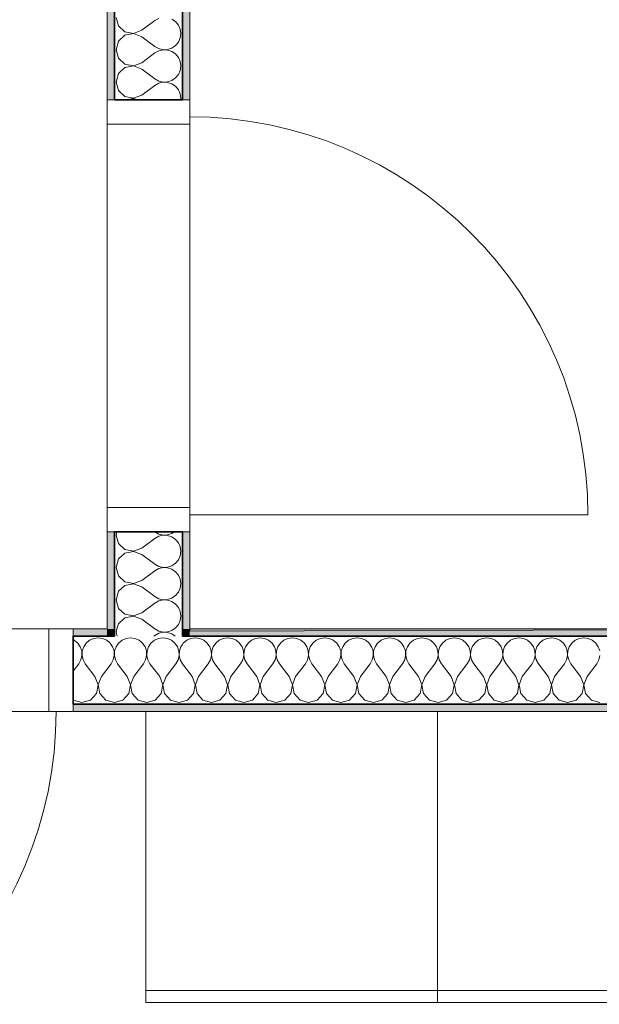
# Model space of a CAD drawing. Header units: centimetres. Extents: x -7.1 to 26.5, y -14.7 to 18.1.
# Tile 90 of 186: x 13.8 to 15, y -0.2 to 1.8. Entities that reach past the tile are written whole.
import ezdxf

# ---------------------------------------------------------------- set-up
doc = ezdxf.new("R2010")
doc.units = ezdxf.units.CM
doc.header["$LTSCALE"] = 10
doc.header["$PDMODE"] = 65
doc.linetypes.add('AUSGEZOGEN', pattern=[0])
for name, color, linetype in [('XR$1$010 Portes', 7, 'Continuous'), ('XR$1$015 Murs intérieurs', 7, 'Continuous'), ('XR$1$015 Murs intérieurs – Lignes de séparation des couches', 7, 'Continuous'), ('XR$1$065 Mobilier installé', 7, 'Continuous'), ('XR$1$080 Définition des locaux – Contour', 7, 'Continuous'), ('XR$2$105 Cotations100', 7, 'Continuous'), ('XR$3$015 Murs intérieurs – Hachures des composants', 7, 'Continuous')]:
    doc.layers.add(name, color=color, linetype=linetype)
doc.styles.add('ARIAL', font='arial.ttf')
doc.dimstyles.new('DIMSTYLE_3', dxfattribs={"dimtxt": 0.2, "dimasz": 0.3, "dimexe": 0, "dimexo": 0, "dimgap": 0.1, "dimtad": 2, "dimrnd": 0.005, "dimzin": 4, "dimdsep": 46, "dimtxsty": 'ARIAL', "dimblk1": 'ALL_ML_STRICH', "dimblk2": 'ALL_ML_STRICH', "dimsah": 1, "dimcen": 0, "dimclrd": 7, "dimclre": 7, "dimclrt": 7, "dimadec": 0, "dimazin": 0, "dimtfac": 1, "dimtdec": 0, "dimtix": 1, "dimtmove": 2, "dimatfit": 3, "dimfxl": 0, "dimtzin": 0, "dimlwd": 0, "dimlwe": 18, "dimarcsym": 0})

# ---------------------------------------------------------------- blocks, each defined once
blk = doc.blocks.new('ALL_ML_STRICH')
at = {"color": 0, "linetype": 'ByBlock', "lineweight": -2}
for p, q in [((0, -0.5), (0, 0.5)), ((-0.3, -0.3), (0.3, 0.3)), ((-1, 0), (0.5, 0))]:
    blk.add_line(p, q, dxfattribs=at)
blk = doc.blocks.new('*D212')
at = {"layer": 'DEFPOINTS', "color": 7, "linetype": 'AUSGEZOGEN', "lineweight": 18, "transparency": 16777216}
for p in [(15.9718, -0.1778), (14.0318, -0.5792), (14.0318, -0.7062)]:
    blk.add_point(p, dxfattribs=at)
at = {"layer": 'XR$2$105 Cotations100', "color": 7, "linetype": 'AUSGEZOGEN', "lineweight": -2, "transparency": 16777216}
for p, q in [((14.0318, -0.5792), (14.0318, -0.5792)), ((14.0318, -0.5792), (15.9718, -0.5792)), ((15.9718, -0.5792), (15.9718, -0.5792))]:
    blk.add_line(p, q, dxfattribs=at)
at = {"layer": 'XR$2$105 Cotations100', "color": 7, "linetype": 'AUSGEZOGEN', "lineweight": 18, "transparency": 16777216, "xscale": 0.3, "yscale": 0.3, "zscale": 0.3, "rotation": 180}
blk.add_blockref('ALL_ML_STRICH', (14.0318, -0.5792), dxfattribs=at)
at = {"layer": 'XR$2$105 Cotations100', "color": 7, "linetype": 'AUSGEZOGEN', "lineweight": 18, "transparency": 16777216, "xscale": 0.3, "yscale": 0.3, "zscale": 0.3}
blk.add_blockref('ALL_ML_STRICH', (15.9718, -0.5792), dxfattribs=at)
at = {"layer": 'XR$2$105 Cotations100', "color": 7, "linetype": 'AUSGEZOGEN', "lineweight": 18, "transparency": 16777216, "insert": (15.0137, -0.3758), "char_height": 0.2, "width": 0.64, "attachment_point": 5, "style": 'ARIAL'}
blk.add_mtext('\\W0.80;\\A1;{\\A1;{1.94\\H0.132000;\\S^ ;}}', dxfattribs=at)
blk = doc.blocks.new('COMPLEXOBJECT_185')
at = {"layer": 'XR$3$015 Murs intérieurs – Hachures des composants', "color": 8, "linetype": 'AUSGEZOGEN', "lineweight": 13, "transparency": 33554687}
for p, q in [((13.972, 0.5735), (13.9701, 0.5667)), ((14.0499, 0.5735), (14.0501, 0.5733)), ((14.0501, 0.5733), (14.0581, 0.5689)), ((14.0581, 0.5689), (14.0671, 0.5668)), ((14.0763, 0.5672), (14.085, 0.5702)), ((14.085, 0.5702), (14.0898, 0.5735)), ((13.9701, 0.5667), (13.9724, 0.5585)), ((14.0481, 0.5585), (14.0501, 0.56)), ((14.0581, 0.5645), (14.0501, 0.56)), ((14.0671, 0.5665), (14.0581, 0.5645)), ((14.0671, 0.5668), (14.0763, 0.5672)), ((14.0763, 0.5661), (14.0671, 0.5665)), ((14.085, 0.5631), (14.0763, 0.5661)), ((14.0918, 0.5585), (14.085, 0.5631))]:
    blk.add_line(p, q, dxfattribs=at)
blk = doc.blocks.new('COMPLEXOBJECT_189')
at = {"layer": 'XR$3$015 Murs intérieurs – Hachures des composants', "color": 8, "linetype": 'AUSGEZOGEN', "lineweight": 13, "transparency": 33554687}
for p, q in [((13.972, 0.7735), (13.9701, 0.7667)), ((14.0499, 0.7735), (14.0501, 0.7733)), ((14.0501, 0.7733), (14.0581, 0.7689)), ((14.085, 0.7702), (14.0898, 0.7735)), ((13.9701, 0.7667), (13.9751, 0.7491)), ((14.0234, 0.74), (14.0501, 0.76)), ((14.0581, 0.7645), (14.0501, 0.76)), ((14.0581, 0.7689), (14.0671, 0.7668)), ((14.0671, 0.7665), (14.0581, 0.7645)), ((14.0671, 0.7668), (14.0763, 0.7672)), ((14.0763, 0.7661), (14.0671, 0.7665)), ((14.0763, 0.7672), (14.085, 0.7702)), ((14.085, 0.7631), (14.0763, 0.7661)), ((14.0926, 0.7579), (14.085, 0.7631)), ((14.0985, 0.7509), (14.0926, 0.7579)), ((14.1022, 0.7424), (14.0985, 0.7509)), ((13.9751, 0.7491), (13.9885, 0.7369)), ((13.9885, 0.7369), (14.0064, 0.7335)), ((14.0064, 0.7332), (13.9885, 0.7298)), ((14.0064, 0.7335), (14.0234, 0.74)), ((14.0234, 0.7267), (14.0064, 0.7332)), ((14.1034, 0.7333), (14.1022, 0.7424)), ((14.1022, 0.7242), (14.1034, 0.7333)), ((13.9751, 0.7175), (13.9701, 0.7)), ((13.9885, 0.7298), (13.9751, 0.7175)), ((14.0234, 0.7267), (14.0501, 0.7067)), ((14.0926, 0.7087), (14.0985, 0.7158)), ((14.0985, 0.7158), (14.1022, 0.7242)), ((13.9701, 0.7), (13.9751, 0.6825)), ((14.0234, 0.6733), (14.0501, 0.6933)), ((14.0501, 0.7067), (14.0581, 0.7022)), ((14.0581, 0.6978), (14.0501, 0.6933)), ((14.0581, 0.7022), (14.0671, 0.7001)), ((14.0671, 0.6999), (14.0581, 0.6978)), ((14.0671, 0.7001), (14.0763, 0.7006)), ((14.0763, 0.6994), (14.0671, 0.6999)), ((14.0763, 0.7006), (14.085, 0.7035)), ((14.085, 0.6965), (14.0763, 0.6994)), ((14.085, 0.7035), (14.0926, 0.7087)), ((14.0926, 0.6913), (14.085, 0.6965)), ((14.0985, 0.6842), (14.0926, 0.6913)), ((13.9751, 0.6825), (13.9885, 0.6702)), ((13.9885, 0.6702), (14.0064, 0.6668)), ((14.0064, 0.6668), (14.0234, 0.6733)), ((14.1022, 0.6758), (14.0985, 0.6842)), ((14.1034, 0.6667), (14.1022, 0.6758)), ((13.9751, 0.6509), (13.9701, 0.6333)), ((13.9885, 0.6631), (13.9751, 0.6509)), ((14.0064, 0.6665), (13.9885, 0.6631)), ((14.0234, 0.66), (14.0064, 0.6665)), ((14.0234, 0.66), (14.0501, 0.64)), ((14.0926, 0.6421), (14.0985, 0.6491)), ((14.0985, 0.6491), (14.1022, 0.6576)), ((14.1022, 0.6576), (14.1034, 0.6667)), ((13.9701, 0.6333), (13.9751, 0.6158)), ((14.0501, 0.64), (14.0581, 0.6355)), ((14.0581, 0.6311), (14.0501, 0.6267)), ((14.0581, 0.6355), (14.0671, 0.6335)), ((14.0671, 0.6332), (14.0581, 0.6311)), ((14.0671, 0.6335), (14.0763, 0.6339)), ((14.0763, 0.6328), (14.0671, 0.6332)), ((14.0763, 0.6339), (14.085, 0.6369)), ((14.085, 0.6298), (14.0763, 0.6328)), ((14.085, 0.6369), (14.0926, 0.6421)), ((14.0926, 0.6246), (14.085, 0.6298)), ((13.9751, 0.6158), (13.9885, 0.6035)), ((14.0234, 0.6067), (14.0501, 0.6267)), ((14.0985, 0.6175), (14.0926, 0.6246)), ((14.1022, 0.6091), (14.0985, 0.6175)), ((14.1034, 0.6), (14.1022, 0.6091)), ((13.9885, 0.5965), (13.9751, 0.5842)), ((13.9885, 0.6035), (14.0064, 0.6001)), ((14.0064, 0.5999), (13.9885, 0.5965)), ((14.0064, 0.6001), (14.0234, 0.6067)), ((14.0234, 0.5933), (14.0064, 0.5999)), ((14.0234, 0.5933), (14.0499, 0.5735)), ((14.0985, 0.5825), (14.1022, 0.5909)), ((14.1022, 0.5909), (14.1034, 0.6)), ((13.9751, 0.5842), (13.972, 0.5735)), ((14.0898, 0.5735), (14.0926, 0.5754)), ((14.0926, 0.5754), (14.0985, 0.5825))]:
    blk.add_line(p, q, dxfattribs=at)
blk = doc.blocks.new('COMPLEXOBJECT_190')
at = {"layer": 'XR$3$015 Murs intérieurs – Hachures des composants', "color": 8, "linetype": 'AUSGEZOGEN', "lineweight": 13, "transparency": 33554687}
for p, q in [((13.9701, 1.8333), (13.9751, 1.8158)), ((14.0234, 1.8067), (14.0501, 1.8267)), ((14.0581, 1.8311), (14.0501, 1.8267)), ((14.0926, 1.8246), (14.085, 1.8298)), ((13.9751, 1.8158), (13.9885, 1.8035)), ((14.0064, 1.8001), (14.0234, 1.8067)), ((14.0985, 1.8175), (14.0926, 1.8246)), ((14.1022, 1.8091), (14.0985, 1.8175)), ((14.1034, 1.8), (14.1022, 1.8091)), ((13.9885, 1.7965), (13.9751, 1.7842)), ((13.9885, 1.8035), (14.0064, 1.8001)), ((14.0064, 1.7999), (13.9885, 1.7965)), ((14.0234, 1.7933), (14.0064, 1.7999)), ((14.0234, 1.7933), (14.0501, 1.7733)), ((14.0985, 1.7825), (14.1022, 1.7909)), ((14.1022, 1.7909), (14.1034, 1.8)), ((13.9751, 1.7842), (13.9701, 1.7667)), ((13.9701, 1.7667), (13.9751, 1.7491)), ((14.0501, 1.7733), (14.0581, 1.7689)), ((14.0581, 1.7689), (14.0671, 1.7668)), ((14.0671, 1.7665), (14.0581, 1.7645)), ((14.0671, 1.7668), (14.0763, 1.7672)), ((14.0763, 1.7661), (14.0671, 1.7665)), ((14.0763, 1.7672), (14.085, 1.7702)), ((14.085, 1.7631), (14.0763, 1.7661)), ((14.085, 1.7702), (14.0926, 1.7754)), ((14.0926, 1.7754), (14.0985, 1.7825)), ((13.9751, 1.7491), (13.9885, 1.7369)), ((14.0234, 1.74), (14.0501, 1.76)), ((14.0581, 1.7645), (14.0501, 1.76)), ((14.0926, 1.7579), (14.085, 1.7631)), ((14.0985, 1.7509), (14.0926, 1.7579)), ((14.1022, 1.7424), (14.0985, 1.7509)), ((13.9885, 1.7298), (13.9751, 1.7175)), ((13.9885, 1.7369), (14.0064, 1.7335)), ((14.0064, 1.7332), (13.9885, 1.7298)), ((14.0064, 1.7335), (14.0234, 1.74)), ((14.0234, 1.7267), (14.0064, 1.7332)), ((14.0234, 1.7267), (14.0501, 1.7067)), ((14.1034, 1.7333), (14.1022, 1.7424)), ((14.1022, 1.7242), (14.1034, 1.7333)), ((13.9751, 1.7175), (13.9701, 1.7)), ((14.0501, 1.7067), (14.0581, 1.7022)), ((14.085, 1.7035), (14.0926, 1.7087)), ((14.0926, 1.7087), (14.0985, 1.7158)), ((14.0985, 1.7158), (14.1022, 1.7242)), ((13.9701, 1.7), (13.9751, 1.6825)), ((14.0234, 1.6733), (14.0501, 1.6933)), ((14.0581, 1.6978), (14.0501, 1.6933)), ((14.0581, 1.7022), (14.0671, 1.7001)), ((14.0671, 1.6999), (14.0581, 1.6978)), ((14.0671, 1.7001), (14.0763, 1.7006)), ((14.0763, 1.6994), (14.0671, 1.6999)), ((14.0763, 1.7006), (14.085, 1.7035)), ((14.085, 1.6965), (14.0763, 1.6994)), ((14.0926, 1.6913), (14.085, 1.6965)), ((14.0985, 1.6842), (14.0926, 1.6913)), ((14.1022, 1.6758), (14.0985, 1.6842)), ((13.9751, 1.6825), (13.9885, 1.6702)), ((13.9885, 1.6702), (14.0064, 1.6668)), ((14.0064, 1.6665), (13.9904, 1.6635)), ((14.0064, 1.6668), (14.0234, 1.6733)), ((14.0143, 1.6635), (14.0064, 1.6665)), ((14.1034, 1.6667), (14.1022, 1.6758)), ((14.103, 1.6635), (14.1034, 1.6667))]:
    blk.add_line(p, q, dxfattribs=at)
blk = doc.blocks.new('COMPLEXOBJECT_200')
at = {"layer": 'XR$3$015 Murs intérieurs – Hachures des composants', "color": 8, "linetype": 'AUSGEZOGEN', "lineweight": 13, "transparency": 33554687}
for p, q in [((13.8842, 0.5502), (13.8818, 0.5513)), ((13.8913, 0.5443), (13.8842, 0.5502)), ((13.9158, 0.5502), (13.9087, 0.5443)), ((13.9242, 0.5539), (13.9158, 0.5502)), ((13.9333, 0.5552), (13.9242, 0.5539)), ((13.9424, 0.5539), (13.9333, 0.5552)), ((13.9509, 0.5502), (13.9424, 0.5539)), ((13.9579, 0.5443), (13.9509, 0.5502)), ((13.8965, 0.5367), (13.8913, 0.5443)), ((13.8994, 0.528), (13.8965, 0.5367)), ((13.8999, 0.5188), (13.8994, 0.528)), ((13.9006, 0.528), (13.9001, 0.5188)), ((13.9035, 0.5367), (13.9006, 0.528)), ((13.9087, 0.5443), (13.9035, 0.5367)), ((13.9631, 0.5367), (13.9579, 0.5443)), ((13.9661, 0.528), (13.9631, 0.5367)), ((13.9665, 0.5188), (13.9661, 0.528)), ((13.8933, 0.5018), (13.8978, 0.5099)), ((13.8978, 0.5099), (13.8999, 0.5188)), ((13.9001, 0.5188), (13.9022, 0.5099)), ((13.9022, 0.5099), (13.9067, 0.5018)), ((13.96, 0.5018), (13.9645, 0.5099)), ((13.9645, 0.5099), (13.9665, 0.5188)), ((13.8818, 0.4864), (13.8933, 0.5018)), ((13.9267, 0.4752), (13.9067, 0.5018)), ((13.94, 0.4752), (13.96, 0.5018)), ((13.9332, 0.4582), (13.9267, 0.4752)), ((13.94, 0.4752), (13.9335, 0.4582)), ((13.9298, 0.4403), (13.9332, 0.4582)), ((13.9335, 0.4582), (13.9369, 0.4403)), ((13.8818, 0.4276), (13.8825, 0.4268)), ((13.8825, 0.4268), (13.9, 0.4218)), ((13.9, 0.4218), (13.9175, 0.4268)), ((13.9175, 0.4268), (13.9298, 0.4403)), ((13.9369, 0.4403), (13.9491, 0.4268)), ((13.9491, 0.4268), (13.9667, 0.4218)), ((13.9667, 0.4218), (13.9668, 0.4219))]:
    blk.add_line(p, q, dxfattribs=at)
blk = doc.blocks.new('COMPLEXOBJECT_201')
at = {"layer": 'XR$3$015 Murs intérieurs – Hachures des composants', "color": 8, "linetype": 'AUSGEZOGEN', "lineweight": 13, "transparency": 33554687}
for p, q in [((13.9825, 0.5502), (13.9754, 0.5443)), ((13.9909, 0.5539), (13.9825, 0.5502)), ((14, 0.5552), (13.9909, 0.5539)), ((14.0091, 0.5539), (14, 0.5552)), ((14.0175, 0.5502), (14.0091, 0.5539)), ((14.0246, 0.5443), (14.0175, 0.5502)), ((14.0491, 0.5502), (14.0421, 0.5443)), ((14.0576, 0.5539), (14.0491, 0.5502)), ((14.0667, 0.5552), (14.0576, 0.5539)), ((14.0758, 0.5539), (14.0667, 0.5552)), ((14.0842, 0.5502), (14.0758, 0.5539)), ((14.0913, 0.5443), (14.0842, 0.5502)), ((13.9672, 0.528), (13.9668, 0.5188)), ((13.9702, 0.5367), (13.9672, 0.528)), ((13.9754, 0.5443), (13.9702, 0.5367)), ((14.0298, 0.5367), (14.0246, 0.5443)), ((14.0328, 0.528), (14.0298, 0.5367)), ((14.0332, 0.5188), (14.0328, 0.528)), ((14.0339, 0.528), (14.0335, 0.5188)), ((14.0369, 0.5367), (14.0339, 0.528)), ((14.0421, 0.5443), (14.0369, 0.5367)), ((14.0965, 0.5367), (14.0913, 0.5443)), ((14.0994, 0.528), (14.0965, 0.5367)), ((14.0999, 0.5188), (14.0994, 0.528)), ((14.1006, 0.528), (14.1001, 0.5188)), ((14.1035, 0.5367), (14.1006, 0.528)), ((14.1068, 0.5415), (14.1035, 0.5367)), ((13.9668, 0.5188), (13.9689, 0.5099)), ((13.9689, 0.5099), (13.9733, 0.5018)), ((14.0267, 0.5018), (14.0311, 0.5099)), ((14.0311, 0.5099), (14.0332, 0.5188)), ((14.0335, 0.5188), (14.0355, 0.5099)), ((14.0355, 0.5099), (14.04, 0.5018)), ((14.0933, 0.5018), (14.0978, 0.5099)), ((14.0978, 0.5099), (14.0999, 0.5188)), ((14.1001, 0.5188), (14.1022, 0.5099)), ((14.1022, 0.5099), (14.1067, 0.5018)), ((13.9933, 0.4752), (13.9733, 0.5018)), ((14.0067, 0.4752), (14.0267, 0.5018)), ((14.06, 0.4752), (14.04, 0.5018)), ((14.0733, 0.4752), (14.0933, 0.5018)), ((14.1068, 0.5017), (14.1067, 0.5018)), ((13.9999, 0.4582), (13.9933, 0.4752)), ((14.0067, 0.4752), (14.0001, 0.4582)), ((14.0665, 0.4582), (14.06, 0.4752)), ((14.0733, 0.4752), (14.0668, 0.4582)), ((13.9965, 0.4403), (13.9999, 0.4582)), ((14.0001, 0.4582), (14.0035, 0.4403)), ((14.0631, 0.4403), (14.0665, 0.4582)), ((14.0668, 0.4582), (14.0702, 0.4403)), ((13.9668, 0.4219), (13.9842, 0.4268)), ((13.9842, 0.4268), (13.9965, 0.4403)), ((14.0035, 0.4403), (14.0158, 0.4268)), ((14.0158, 0.4268), (14.0333, 0.4218)), ((14.0333, 0.4218), (14.0509, 0.4268)), ((14.0509, 0.4268), (14.0631, 0.4403)), ((14.0702, 0.4403), (14.0825, 0.4268)), ((14.0825, 0.4268), (14.1, 0.4218)), ((14.1, 0.4218), (14.1068, 0.4238))]:
    blk.add_line(p, q, dxfattribs=at)
blk = doc.blocks.new('COMPLEXOBJECT_202')
at = {"layer": 'XR$3$015 Murs intérieurs – Hachures des composants', "color": 8, "linetype": 'AUSGEZOGEN', "lineweight": 13, "transparency": 33554687}
for p, q in [((14.1158, 0.5502), (14.1087, 0.5443)), ((14.1242, 0.5539), (14.1158, 0.5502)), ((14.1333, 0.5552), (14.1242, 0.5539)), ((14.1424, 0.5539), (14.1333, 0.5552)), ((14.1509, 0.5502), (14.1424, 0.5539)), ((14.1579, 0.5443), (14.1509, 0.5502)), ((14.1825, 0.5502), (14.1754, 0.5443)), ((14.1909, 0.5539), (14.1825, 0.5502)), ((14.2, 0.5552), (14.1909, 0.5539)), ((14.2091, 0.5539), (14.2, 0.5552)), ((14.2175, 0.5502), (14.2091, 0.5539)), ((14.2246, 0.5443), (14.2175, 0.5502)), ((14.2491, 0.5502), (14.2421, 0.5443)), ((14.2576, 0.5539), (14.2491, 0.5502)), ((14.2667, 0.5552), (14.2576, 0.5539)), ((14.2758, 0.5539), (14.2667, 0.5552)), ((14.2842, 0.5502), (14.2758, 0.5539)), ((14.2913, 0.5443), (14.2842, 0.5502)), ((14.3158, 0.5502), (14.3087, 0.5443)), ((14.3242, 0.5539), (14.3158, 0.5502)), ((14.3333, 0.5552), (14.3242, 0.5539)), ((14.3424, 0.5539), (14.3333, 0.5552)), ((14.3509, 0.5502), (14.3424, 0.5539)), ((14.3579, 0.5443), (14.3509, 0.5502)), ((14.3825, 0.5502), (14.3754, 0.5443)), ((14.3909, 0.5539), (14.3825, 0.5502)), ((14.4, 0.5552), (14.3909, 0.5539)), ((14.4091, 0.5539), (14.4, 0.5552)), ((14.4175, 0.5502), (14.4091, 0.5539)), ((14.4246, 0.5443), (14.4175, 0.5502)), ((14.4491, 0.5502), (14.4421, 0.5443)), ((14.4576, 0.5539), (14.4491, 0.5502)), ((14.4667, 0.5552), (14.4576, 0.5539)), ((14.4758, 0.5539), (14.4667, 0.5552)), ((14.4842, 0.5502), (14.4758, 0.5539)), ((14.4913, 0.5443), (14.4842, 0.5502)), ((14.5158, 0.5502), (14.5087, 0.5443)), ((14.5242, 0.5539), (14.5158, 0.5502)), ((14.5333, 0.5552), (14.5242, 0.5539)), ((14.5424, 0.5539), (14.5333, 0.5552)), ((14.5509, 0.5502), (14.5424, 0.5539)), ((14.5579, 0.5443), (14.5509, 0.5502)), ((14.5825, 0.5502), (14.5754, 0.5443)), ((14.5909, 0.5539), (14.5825, 0.5502)), ((14.6, 0.5552), (14.5909, 0.5539)), ((14.6091, 0.5539), (14.6, 0.5552)), ((14.6175, 0.5502), (14.6091, 0.5539)), ((14.6246, 0.5443), (14.6175, 0.5502)), ((14.6491, 0.5502), (14.6421, 0.5443)), ((14.6576, 0.5539), (14.6491, 0.5502)), ((14.6667, 0.5552), (14.6576, 0.5539)), ((14.6758, 0.5539), (14.6667, 0.5552)), ((14.6842, 0.5502), (14.6758, 0.5539)), ((14.6913, 0.5443), (14.6842, 0.5502)), ((14.7158, 0.5502), (14.7087, 0.5443)), ((14.7242, 0.5539), (14.7158, 0.5502)), ((14.7333, 0.5552), (14.7242, 0.5539)), ((14.7424, 0.5539), (14.7333, 0.5552)), ((14.7509, 0.5502), (14.7424, 0.5539)), ((14.7579, 0.5443), (14.7509, 0.5502)), ((14.7825, 0.5502), (14.7754, 0.5443)), ((14.7909, 0.5539), (14.7825, 0.5502)), ((14.8, 0.5552), (14.7909, 0.5539)), ((14.8091, 0.5539), (14.8, 0.5552)), ((14.8175, 0.5502), (14.8091, 0.5539)), ((14.8246, 0.5443), (14.8175, 0.5502)), ((14.8491, 0.5502), (14.8421, 0.5443)), ((14.8576, 0.5539), (14.8491, 0.5502)), ((14.8667, 0.5552), (14.8576, 0.5539)), ((14.8758, 0.5539), (14.8667, 0.5552)), ((14.8842, 0.5502), (14.8758, 0.5539)), ((14.8913, 0.5443), (14.8842, 0.5502)), ((14.9158, 0.5502), (14.9087, 0.5443)), ((14.9242, 0.5539), (14.9158, 0.5502)), ((14.9333, 0.5552), (14.9242, 0.5539)), ((14.9424, 0.5539), (14.9333, 0.5552)), ((14.9509, 0.5502), (14.9424, 0.5539)), ((14.9579, 0.5443), (14.9509, 0.5502)), ((14.1087, 0.5443), (14.1068, 0.5415)), ((14.1631, 0.5367), (14.1579, 0.5443)), ((14.1661, 0.528), (14.1631, 0.5367)), ((14.1665, 0.5188), (14.1661, 0.528)), ((14.1672, 0.528), (14.1668, 0.5188)), ((14.1702, 0.5367), (14.1672, 0.528)), ((14.1754, 0.5443), (14.1702, 0.5367)), ((14.2298, 0.5367), (14.2246, 0.5443)), ((14.2328, 0.528), (14.2298, 0.5367)), ((14.2332, 0.5188), (14.2328, 0.528)), ((14.2339, 0.528), (14.2335, 0.5188)), ((14.2369, 0.5367), (14.2339, 0.528)), ((14.2421, 0.5443), (14.2369, 0.5367)), ((14.2965, 0.5367), (14.2913, 0.5443)), ((14.2994, 0.528), (14.2965, 0.5367)), ((14.2999, 0.5188), (14.2994, 0.528)), ((14.3006, 0.528), (14.3001, 0.5188)), ((14.3035, 0.5367), (14.3006, 0.528)), ((14.3087, 0.5443), (14.3035, 0.5367)), ((14.3631, 0.5367), (14.3579, 0.5443)), ((14.3661, 0.528), (14.3631, 0.5367)), ((14.3665, 0.5188), (14.3661, 0.528)), ((14.3672, 0.528), (14.3668, 0.5188)), ((14.3702, 0.5367), (14.3672, 0.528)), ((14.3754, 0.5443), (14.3702, 0.5367)), ((14.4298, 0.5367), (14.4246, 0.5443)), ((14.4328, 0.528), (14.4298, 0.5367)), ((14.4332, 0.5188), (14.4328, 0.528)), ((14.4339, 0.528), (14.4335, 0.5188)), ((14.4369, 0.5367), (14.4339, 0.528)), ((14.4421, 0.5443), (14.4369, 0.5367)), ((14.4965, 0.5367), (14.4913, 0.5443)), ((14.4994, 0.528), (14.4965, 0.5367)), ((14.4999, 0.5188), (14.4994, 0.528)), ((14.5006, 0.528), (14.5001, 0.5188)), ((14.5035, 0.5367), (14.5006, 0.528)), ((14.5087, 0.5443), (14.5035, 0.5367)), ((14.5631, 0.5367), (14.5579, 0.5443)), ((14.5661, 0.528), (14.5631, 0.5367)), ((14.5665, 0.5188), (14.5661, 0.528)), ((14.5672, 0.528), (14.5668, 0.5188)), ((14.5702, 0.5367), (14.5672, 0.528)), ((14.5754, 0.5443), (14.5702, 0.5367)), ((14.6298, 0.5367), (14.6246, 0.5443)), ((14.6328, 0.528), (14.6298, 0.5367)), ((14.6332, 0.5188), (14.6328, 0.528)), ((14.6339, 0.528), (14.6335, 0.5188)), ((14.6369, 0.5367), (14.6339, 0.528)), ((14.6421, 0.5443), (14.6369, 0.5367)), ((14.6965, 0.5367), (14.6913, 0.5443)), ((14.6994, 0.528), (14.6965, 0.5367)), ((14.6999, 0.5188), (14.6994, 0.528)), ((14.7006, 0.528), (14.7001, 0.5188)), ((14.7035, 0.5367), (14.7006, 0.528)), ((14.7087, 0.5443), (14.7035, 0.5367)), ((14.7631, 0.5367), (14.7579, 0.5443)), ((14.7661, 0.528), (14.7631, 0.5367)), ((14.7665, 0.5188), (14.7661, 0.528)), ((14.7672, 0.528), (14.7668, 0.5188)), ((14.7702, 0.5367), (14.7672, 0.528)), ((14.7754, 0.5443), (14.7702, 0.5367)), ((14.8298, 0.5367), (14.8246, 0.5443)), ((14.8328, 0.528), (14.8298, 0.5367)), ((14.8332, 0.5188), (14.8328, 0.528)), ((14.8339, 0.528), (14.8335, 0.5188)), ((14.8369, 0.5367), (14.8339, 0.528)), ((14.8421, 0.5443), (14.8369, 0.5367)), ((14.8965, 0.5367), (14.8913, 0.5443)), ((14.8994, 0.528), (14.8965, 0.5367)), ((14.8999, 0.5188), (14.8994, 0.528)), ((14.9006, 0.528), (14.9001, 0.5188)), ((14.9035, 0.5367), (14.9006, 0.528)), ((14.9087, 0.5443), (14.9035, 0.5367)), ((14.9631, 0.5367), (14.9579, 0.5443)), ((14.9661, 0.528), (14.9631, 0.5367)), ((14.16, 0.5018), (14.1645, 0.5099)), ((14.1645, 0.5099), (14.1665, 0.5188)), ((14.1668, 0.5188), (14.1689, 0.5099)), ((14.1689, 0.5099), (14.1733, 0.5018)), ((14.2267, 0.5018), (14.2311, 0.5099)), ((14.2311, 0.5099), (14.2332, 0.5188)), ((14.2335, 0.5188), (14.2355, 0.5099)), ((14.2355, 0.5099), (14.24, 0.5018)), ((14.2933, 0.5018), (14.2978, 0.5099)), ((14.2978, 0.5099), (14.2999, 0.5188)), ((14.3001, 0.5188), (14.3022, 0.5099)), ((14.3022, 0.5099), (14.3067, 0.5018)), ((14.36, 0.5018), (14.3645, 0.5099)), ((14.3645, 0.5099), (14.3665, 0.5188)), ((14.3668, 0.5188), (14.3689, 0.5099)), ((14.3689, 0.5099), (14.3733, 0.5018)), ((14.4267, 0.5018), (14.4311, 0.5099)), ((14.4311, 0.5099), (14.4332, 0.5188)), ((14.4335, 0.5188), (14.4355, 0.5099)), ((14.4355, 0.5099), (14.44, 0.5018)), ((14.4933, 0.5018), (14.4978, 0.5099)), ((14.4978, 0.5099), (14.4999, 0.5188)), ((14.5001, 0.5188), (14.5022, 0.5099)), ((14.5022, 0.5099), (14.5067, 0.5018)), ((14.56, 0.5018), (14.5645, 0.5099)), ((14.5645, 0.5099), (14.5665, 0.5188)), ((14.5668, 0.5188), (14.5689, 0.5099)), ((14.5689, 0.5099), (14.5733, 0.5018)), ((14.6267, 0.5018), (14.6311, 0.5099)), ((14.6311, 0.5099), (14.6332, 0.5188)), ((14.6335, 0.5188), (14.6355, 0.5099)), ((14.6355, 0.5099), (14.64, 0.5018)), ((14.6933, 0.5018), (14.6978, 0.5099)), ((14.6978, 0.5099), (14.6999, 0.5188)), ((14.7001, 0.5188), (14.7022, 0.5099)), ((14.7022, 0.5099), (14.7067, 0.5018)), ((14.76, 0.5018), (14.7645, 0.5099)), ((14.7645, 0.5099), (14.7665, 0.5188)), ((14.7668, 0.5188), (14.7689, 0.5099)), ((14.7689, 0.5099), (14.7733, 0.5018)), ((14.8267, 0.5018), (14.8311, 0.5099)), ((14.8311, 0.5099), (14.8332, 0.5188)), ((14.8335, 0.5188), (14.8355, 0.5099)), ((14.8355, 0.5099), (14.84, 0.5018)), ((14.8933, 0.5018), (14.8978, 0.5099)), ((14.8978, 0.5099), (14.8999, 0.5188)), ((14.9001, 0.5188), (14.9022, 0.5099)), ((14.9022, 0.5099), (14.9067, 0.5018)), ((14.96, 0.5018), (14.9645, 0.5099)), ((14.9645, 0.5099), (14.9665, 0.5188)), ((14.1267, 0.4752), (14.1068, 0.5017)), ((14.14, 0.4752), (14.16, 0.5018)), ((14.1933, 0.4752), (14.1733, 0.5018)), ((14.2067, 0.4752), (14.2267, 0.5018)), ((14.26, 0.4752), (14.24, 0.5018)), ((14.2733, 0.4752), (14.2933, 0.5018)), ((14.3267, 0.4752), (14.3067, 0.5018)), ((14.34, 0.4752), (14.36, 0.5018)), ((14.3933, 0.4752), (14.3733, 0.5018)), ((14.4067, 0.4752), (14.4267, 0.5018)), ((14.46, 0.4752), (14.44, 0.5018)), ((14.4733, 0.4752), (14.4933, 0.5018)), ((14.5267, 0.4752), (14.5067, 0.5018)), ((14.54, 0.4752), (14.56, 0.5018)), ((14.5933, 0.4752), (14.5733, 0.5018)), ((14.6067, 0.4752), (14.6267, 0.5018)), ((14.66, 0.4752), (14.64, 0.5018)), ((14.6733, 0.4752), (14.6933, 0.5018)), ((14.7267, 0.4752), (14.7067, 0.5018)), ((14.74, 0.4752), (14.76, 0.5018)), ((14.7933, 0.4752), (14.7733, 0.5018)), ((14.8067, 0.4752), (14.8267, 0.5018)), ((14.86, 0.4752), (14.84, 0.5018)), ((14.8733, 0.4752), (14.8933, 0.5018)), ((14.9267, 0.4752), (14.9067, 0.5018)), ((14.94, 0.4752), (14.96, 0.5018)), ((14.1332, 0.4582), (14.1267, 0.4752)), ((14.14, 0.4752), (14.1335, 0.4582)), ((14.1999, 0.4582), (14.1933, 0.4752)), ((14.2067, 0.4752), (14.2001, 0.4582)), ((14.2665, 0.4582), (14.26, 0.4752)), ((14.2733, 0.4752), (14.2668, 0.4582)), ((14.3332, 0.4582), (14.3267, 0.4752)), ((14.34, 0.4752), (14.3335, 0.4582)), ((14.3999, 0.4582), (14.3933, 0.4752)), ((14.4067, 0.4752), (14.4001, 0.4582)), ((14.4665, 0.4582), (14.46, 0.4752)), ((14.4733, 0.4752), (14.4668, 0.4582)), ((14.5332, 0.4582), (14.5267, 0.4752)), ((14.54, 0.4752), (14.5335, 0.4582)), ((14.5999, 0.4582), (14.5933, 0.4752)), ((14.6067, 0.4752), (14.6001, 0.4582)), ((14.6665, 0.4582), (14.66, 0.4752)), ((14.6733, 0.4752), (14.6668, 0.4582)), ((14.7332, 0.4582), (14.7267, 0.4752)), ((14.74, 0.4752), (14.7335, 0.4582)), ((14.7999, 0.4582), (14.7933, 0.4752)), ((14.8067, 0.4752), (14.8001, 0.4582)), ((14.8665, 0.4582), (14.86, 0.4752)), ((14.8733, 0.4752), (14.8668, 0.4582)), ((14.9332, 0.4582), (14.9267, 0.4752)), ((14.94, 0.4752), (14.9335, 0.4582)), ((14.1298, 0.4403), (14.1332, 0.4582)), ((14.1335, 0.4582), (14.1369, 0.4403)), ((14.1965, 0.4403), (14.1999, 0.4582)), ((14.2001, 0.4582), (14.2035, 0.4403)), ((14.2631, 0.4403), (14.2665, 0.4582)), ((14.2668, 0.4582), (14.2702, 0.4403)), ((14.3298, 0.4403), (14.3332, 0.4582)), ((14.3335, 0.4582), (14.3369, 0.4403)), ((14.3965, 0.4403), (14.3999, 0.4582)), ((14.4001, 0.4582), (14.4035, 0.4403)), ((14.4631, 0.4403), (14.4665, 0.4582)), ((14.4668, 0.4582), (14.4702, 0.4403)), ((14.5298, 0.4403), (14.5332, 0.4582)), ((14.5335, 0.4582), (14.5369, 0.4403)), ((14.5965, 0.4403), (14.5999, 0.4582)), ((14.6001, 0.4582), (14.6035, 0.4403)), ((14.6631, 0.4403), (14.6665, 0.4582)), ((14.6668, 0.4582), (14.6702, 0.4403)), ((14.7298, 0.4403), (14.7332, 0.4582)), ((14.7335, 0.4582), (14.7369, 0.4403)), ((14.7965, 0.4403), (14.7999, 0.4582)), ((14.8001, 0.4582), (14.8035, 0.4403)), ((14.8631, 0.4403), (14.8665, 0.4582)), ((14.8668, 0.4582), (14.8702, 0.4403)), ((14.9298, 0.4403), (14.9332, 0.4582)), ((14.9335, 0.4582), (14.9369, 0.4403)), ((14.1068, 0.4238), (14.1175, 0.4268)), ((14.1175, 0.4268), (14.1298, 0.4403)), ((14.1369, 0.4403), (14.1491, 0.4268)), ((14.1491, 0.4268), (14.1667, 0.4218)), ((14.1667, 0.4218), (14.1842, 0.4268)), ((14.1842, 0.4268), (14.1965, 0.4403)), ((14.2035, 0.4403), (14.2158, 0.4268)), ((14.2158, 0.4268), (14.2333, 0.4218)), ((14.2333, 0.4218), (14.2509, 0.4268)), ((14.2509, 0.4268), (14.2631, 0.4403)), ((14.2702, 0.4403), (14.2825, 0.4268)), ((14.2825, 0.4268), (14.3, 0.4218)), ((14.3, 0.4218), (14.3175, 0.4268)), ((14.3175, 0.4268), (14.3298, 0.4403)), ((14.3369, 0.4403), (14.3491, 0.4268)), ((14.3491, 0.4268), (14.3667, 0.4218)), ((14.3667, 0.4218), (14.3842, 0.4268)), ((14.3842, 0.4268), (14.3965, 0.4403)), ((14.4035, 0.4403), (14.4158, 0.4268)), ((14.4158, 0.4268), (14.4333, 0.4218)), ((14.4333, 0.4218), (14.4509, 0.4268)), ((14.4509, 0.4268), (14.4631, 0.4403)), ((14.4702, 0.4403), (14.4825, 0.4268)), ((14.4825, 0.4268), (14.5, 0.4218)), ((14.5, 0.4218), (14.5175, 0.4268)), ((14.5175, 0.4268), (14.5298, 0.4403)), ((14.5369, 0.4403), (14.5491, 0.4268)), ((14.5491, 0.4268), (14.5667, 0.4218)), ((14.5667, 0.4218), (14.5842, 0.4268)), ((14.5842, 0.4268), (14.5965, 0.4403)), ((14.6035, 0.4403), (14.6158, 0.4268)), ((14.6158, 0.4268), (14.6333, 0.4218)), ((14.6333, 0.4218), (14.6509, 0.4268)), ((14.6509, 0.4268), (14.6631, 0.4403)), ((14.6702, 0.4403), (14.6825, 0.4268)), ((14.6825, 0.4268), (14.7, 0.4218)), ((14.7, 0.4218), (14.7175, 0.4268)), ((14.7175, 0.4268), (14.7298, 0.4403)), ((14.7369, 0.4403), (14.7491, 0.4268)), ((14.7491, 0.4268), (14.7667, 0.4218)), ((14.7667, 0.4218), (14.7842, 0.4268)), ((14.7842, 0.4268), (14.7965, 0.4403)), ((14.8035, 0.4403), (14.8158, 0.4268)), ((14.8158, 0.4268), (14.8333, 0.4218)), ((14.8333, 0.4218), (14.8509, 0.4268)), ((14.8509, 0.4268), (14.8631, 0.4403)), ((14.8702, 0.4403), (14.8825, 0.4268)), ((14.8825, 0.4268), (14.9, 0.4218)), ((14.9, 0.4218), (14.9175, 0.4268)), ((14.9175, 0.4268), (14.9298, 0.4403)), ((14.9369, 0.4403), (14.9491, 0.4268)), ((14.9491, 0.4268), (14.9667, 0.4218))]:
    blk.add_line(p, q, dxfattribs=at)

msp = doc.modelspace()

# ---------------------------------------------------------------- hatches: boundary and pattern name
at = {"layer": 'XR$3$015 Murs intérieurs – Hachures des composants', "linetype": 'AUSGEZOGEN', "lineweight": 13, "true_color": 0x202020, "transparency": 33554687}
for points in [[(13.9518, 1.6635), (13.9668, 1.6635), (13.9668, 4.2035), (13.9518, 4.2035)], [(14.1068, 1.6635), (14.1218, 1.6635), (14.1218, 3.9335), (14.1068, 3.9335)], [(13.9518, 0.5735), (13.9668, 0.5735), (13.9668, 0.7735), (13.9518, 0.7735)], [(14.1068, 0.7735), (14.1068, 0.5735), (14.1218, 0.5735), (14.1218, 0.7735)], [(13.8818, 0.5585), (13.9518, 0.5585), (13.9518, 0.5735), (13.8818, 0.5735)], [(13.9668, 0.5735), (13.9518, 0.5735), (13.9518, 0.5585), (13.9668, 0.5585)], [(14.1218, 0.5735), (14.1068, 0.5735), (14.1068, 0.5585), (14.1218, 0.5585)], [(15.7918, 0.5735), (14.1218, 0.5735), (14.1218, 0.5585), (15.7918, 0.5585)], [(13.8818, 0.4185), (13.8818, 0.4035), (15.9718, 0.4035), (15.9718, 0.4185)]]:
    msp.add_hatch(color=250, dxfattribs=at).paths.add_polyline_path(points)

# ---------------------------------------------------------------- linework, layer by layer
at = {"layer": 'XR$1$010 Portes', "color": 7, "linetype": 'AUSGEZOGEN', "lineweight": 13, "transparency": 33554687}
for p, q in [((13.9518, 1.6635), (13.9518, 1.6135)), ((14.1218, 1.6635), (13.9518, 1.6635)), ((13.9668, 1.6635), (13.9518, 1.6635)), ((13.9668, 1.6635), (13.9518, 1.6635)), ((14.1068, 1.6635), (13.9668, 1.6635)), ((14.1068, 1.6635), (13.9668, 1.6635)), ((14.1218, 1.6635), (14.1068, 1.6635)), ((14.1218, 1.6635), (14.1068, 1.6635)), ((14.1218, 1.6135), (14.1218, 1.6635)), ((13.9518, 1.6135), (14.1218, 1.6135)), ((14.1218, 0.8235), (13.9518, 0.8235)), ((13.9518, 0.8235), (13.9518, 0.7735)), ((14.1218, 0.7735), (14.1218, 0.8235)), ((14.1218, 0.8085), (14.9418, 0.8085)), ((13.9518, 0.7735), (14.1218, 0.7735)), ((13.9668, 0.7735), (13.9518, 0.7735)), ((13.9668, 0.7735), (13.9518, 0.7735)), ((14.1068, 0.7735), (13.9668, 0.7735)), ((14.1068, 0.7735), (13.9668, 0.7735)), ((14.1218, 0.7735), (14.1068, 0.7735)), ((14.1218, 0.7735), (14.1068, 0.7735)), ((13.8818, 0.5735), (13.8318, 0.5735)), ((13.8318, 0.5735), (13.8318, 0.4035)), ((13.8818, 0.4035), (13.8818, 0.5735)), ((13.8818, 0.5735), (13.8818, 0.5585)), ((13.8818, 0.5735), (13.8818, 0.5585)), ((13.8818, 0.5585), (13.8818, 0.4185)), ((13.8818, 0.5585), (13.8818, 0.4185)), ((13.8818, 0.4185), (13.8818, 0.4035)), ((13.8818, 0.4185), (13.8818, 0.4035)), ((13.8318, 0.4035), (13.8818, 0.4035))]:
    msp.add_line(p, q, dxfattribs=at)
for centre, start, end in [((14.1218, 0.8085), 0, 90), ((13.0268, 0.4035), 270, 0)]:
    msp.add_arc(centre, 0.82, start, end, dxfattribs=at)
at = {"layer": 'XR$1$015 Murs intérieurs', "color": 7, "linetype": 'AUSGEZOGEN', "lineweight": 18, "transparency": 33554687}
for p, q in [((13.9518, 4.2035), (13.9518, 1.6635)), ((14.1218, 1.6635), (14.1218, 3.9335)), ((13.9668, 1.6635), (13.9518, 1.6635)), ((14.1218, 1.6635), (14.1068, 1.6635)), ((13.9668, 0.7735), (13.9518, 0.7735)), ((13.9518, 0.7735), (13.9518, 0.5735)), ((14.1218, 0.7735), (14.1068, 0.7735)), ((14.1218, 0.5735), (14.1218, 0.7735)), ((13.8818, 0.5735), (13.8818, 0.5585)), ((13.9518, 0.5735), (13.8818, 0.5735)), ((15.7918, 0.5735), (14.1218, 0.5735)), ((13.8818, 0.4185), (13.8818, 0.4035)), ((13.8818, 0.4035), (15.9718, 0.4035))]:
    msp.add_line(p, q, dxfattribs=at)
at = {"layer": 'XR$1$015 Murs intérieurs', "color": 7, "linetype": 'AUSGEZOGEN', "lineweight": 35, "transparency": 33554687}
for p, q in [((14.1068, 1.6635), (13.9668, 1.6635)), ((14.1068, 0.7735), (13.9668, 0.7735)), ((13.8818, 0.5585), (13.8818, 0.4185))]:
    msp.add_line(p, q, dxfattribs=at)
at = {"layer": 'XR$1$015 Murs intérieurs – Lignes de séparation des couches', "color": 7, "linetype": 'AUSGEZOGEN', "lineweight": 35, "transparency": 33554687}
for p, q in [((13.9668, 3.9485), (13.9668, 1.6635)), ((14.1068, 3.9335), (14.1068, 1.6635)), ((13.9668, 0.7735), (13.9668, 0.5735)), ((14.1068, 0.7735), (14.1068, 0.5735)), ((13.9668, 0.5735), (13.9668, 0.5585)), ((13.9668, 0.5735), (13.9668, 0.5585)), ((14.1068, 0.5585), (14.1068, 0.5735)), ((14.1068, 0.5585), (14.1068, 0.5735)), ((13.8818, 0.5585), (13.9518, 0.5585)), ((13.9518, 0.5585), (13.9668, 0.5585)), ((14.1068, 0.5585), (14.1218, 0.5585)), ((14.1218, 0.5585), (15.7918, 0.5585)), ((13.8818, 0.4185), (13.9668, 0.4185)), ((13.9668, 0.4185), (14.1068, 0.4185)), ((14.1068, 0.4185), (15.9718, 0.4185))]:
    msp.add_line(p, q, dxfattribs=at)
at = {"layer": 'XR$1$065 Mobilier installé', "color": 8, "linetype": 'AUSGEZOGEN', "lineweight": 13, "transparency": 33554687}
for p, q in [((14.0318, -0.1715), (14.6318, -0.1715)), ((14.6318, -0.1715), (15.2318, -0.1715))]:
    msp.add_line(p, q, dxfattribs=at)
for points in [[(14.0318, -0.1965), (14.6318, -0.1965), (14.6318, 0.4035), (14.0318, 0.4035), (14.0318, -0.1965)], [(14.6318, -0.1965), (15.2318, -0.1965), (15.2318, 0.4035), (14.6318, 0.4035), (14.6318, -0.1965)]]:
    msp.add_lwpolyline(points, close=True, dxfattribs=at)
at = {"layer": 'XR$1$080 Définition des locaux – Contour', "color": 8, "linetype": 'AUSGEZOGEN', "lineweight": 13, "transparency": 33554687}
for points in [[(12.2018, 5.8885), (8.9318, 5.8885), (8.9318, -3.6444), (12.7518, -3.6444), (12.7518, 0.5735), (13.9518, 0.5735), (13.9518, 5.8885), (12.2018, 5.8885)], [(14.1218, 3.9335), (14.1218, 0.5685), (15.7718, 0.5735), (15.7718, 2.9935), (15.7718, 3.0135), (15.7718, 3.9335), (14.1218, 3.9335)], [(12.9218, 0.4035), (12.9218, -3.6465), (15.9718, -3.6465), (15.9718, 0.4035), (12.9218, 0.4035)]]:
    msp.add_lwpolyline(points, close=True, dxfattribs=at)

# ---------------------------------------------------------------- block references
at = {"layer": 'XR$3$015 Murs intérieurs – Hachures des composants', "color": 8, "linetype": 'AUSGEZOGEN', "lineweight": 13, "transparency": 33554687}
for name in ['COMPLEXOBJECT_190', 'COMPLEXOBJECT_189', 'COMPLEXOBJECT_185', 'COMPLEXOBJECT_200', 'COMPLEXOBJECT_201', 'COMPLEXOBJECT_202']:
    msp.add_blockref(name, (0, 0), dxfattribs=at)

# ---------------------------------------------------------------- dimensions: what is measured, and where the dimension line sits
at = {"layer": 'XR$2$105 Cotations100', "color": 7, "linetype": 'AUSGEZOGEN', "lineweight": 18, "transparency": 33554687}
dim = msp.add_linear_dim(base=(15.9718, -0.5792), p1=(14.0318, -0.5792), p2=(15.9718, -0.5792), dimstyle='DIMSTYLE_3', override={"dimpost": '<>', "dimclrd": 7, "dimclre": 7, "dimclrt": 7, "dimlwd": 0, "dimlwe": 18}, dxfattribs=at)
dim.commit()
dim.dimension.update_dxf_attribs({"geometry": '*D212', "text_midpoint": (15.0137, -0.3758), "dimtype": 160})

doc.saveas('drawing.dxf')
